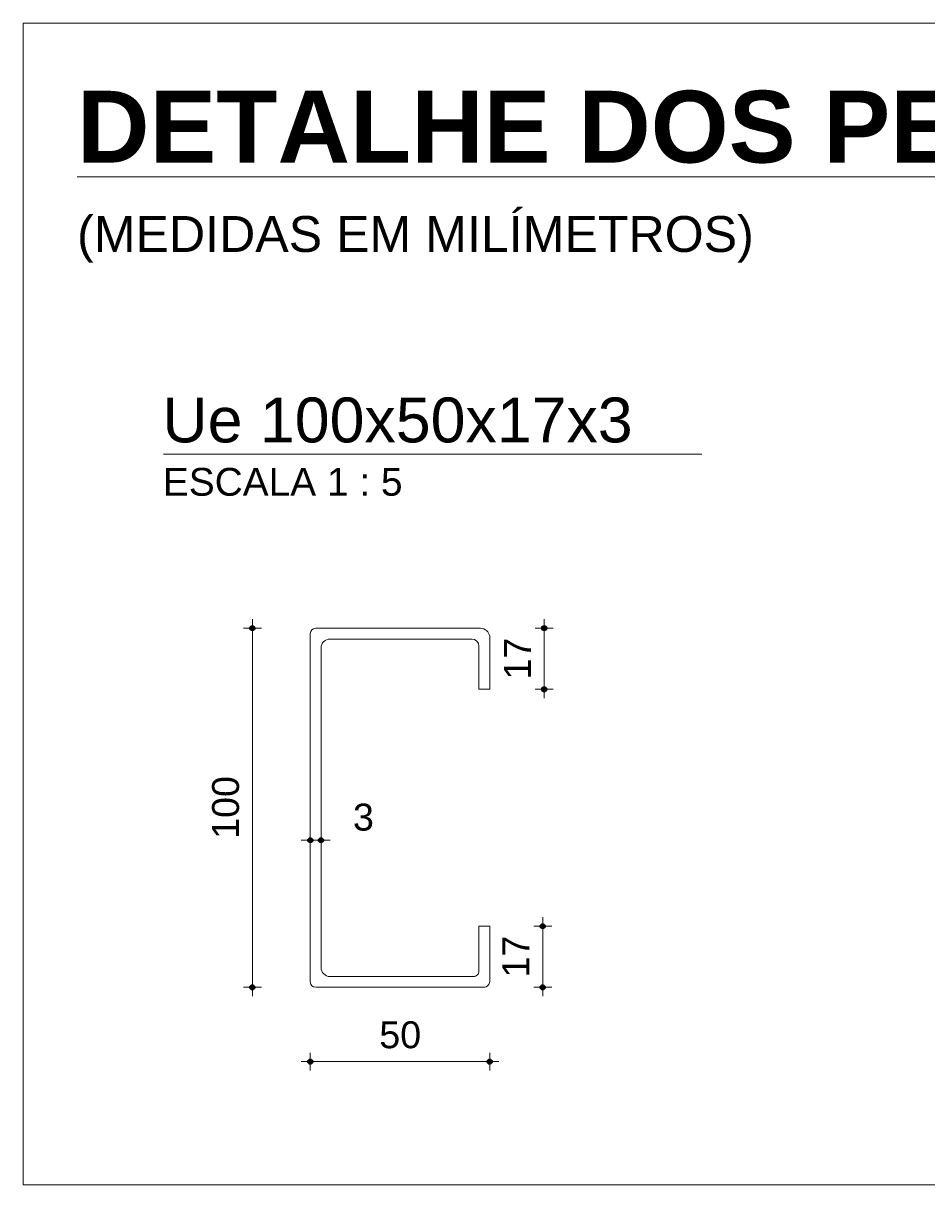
# Model space of a CAD drawing. Header units: metres. Extents: x 10.9 to 53.4, y -75.7 to 7.5.
# Tile 10 of 14: x 37.99 to 38.242, y 2.908 to 3.231. Entities that reach past the tile are written whole.
import ezdxf

# ---------------------------------------------------------------- set-up
doc = ezdxf.new("R2010")
doc.units = ezdxf.units.M
for name, color, linetype, lineweight in [('A-ANNO-DIMS', 7, 'Continuous', 9), ('A-ANNO-DIMS-5', 7, 'Continuous', 9), ('A-DETL-THIN', 7, 'Continuous', 18), ('G-ANNO-TEXT', 7, 'Continuous', 9)]:
    doc.layers.add(name, color=color, linetype=linetype, lineweight=lineweight)
doc.styles.add('Arial_3', font='arial.ttf', dxfattribs={"height": 0.0075})
doc.styles.add('Arial_4', font='arial.ttf', dxfattribs={"height": 0.0125})
doc.styles.add('Arial_5', font='arial.ttf', dxfattribs={"height": 0.00775})
doc.styles.add('Arial_6', font='arial.ttf', dxfattribs={"height": 0.01})
doc.styles.add('Arial_B', font='arialbd.ttf', dxfattribs={"height": 0.02})
doc.dimstyles.new('Linear_-_3_mm_em_mm_2', dxfattribs={"dimscale": 0.3048, "dimtxt": 0.0076519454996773, "dimasz": 0.0164041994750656, "dimexe": 0.0082020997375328, "dimexo": 0.0625, "dimgap": 0.0049212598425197, "dimtad": 1, "dimlfac": 1000, "dimrnd": 0.01, "dimdsep": 46, "dimtxsty": 'Arial_3', "dimblk1": 'DOTSMALL', "dimblk2": 'DOTSMALL', "dimsah": 1, "dimcen": 0.09, "dimdle": 0.0082020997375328, "dimazin": 0, "dimtfac": 1, "dimtdec": 4, "dimtix": 1, "dimtmove": 2, "dimatfit": 3, "dimfxl": 0.0082020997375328, "dimfxlon": 1, "dimtvp": 1, "dimtolj": 1, "dimtzin": 0, "dimarcsym": 2})
doc.dimstyles.new('Linear_-_3_mm_em_mm_2_1', dxfattribs={"dimscale": 0.3048, "dimtxt": 0.0076519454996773, "dimasz": 0.0164041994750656, "dimexe": 0.0082020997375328, "dimexo": 0.0625, "dimgap": 0.0049212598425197, "dimtad": 1, "dimlfac": 1000, "dimrnd": 0.01, "dimdsep": 46, "dimtxsty": 'Arial_3', "dimblk1": 'DOTSMALL', "dimblk2": 'DOTSMALL', "dimsah": 1, "dimcen": 0.09, "dimdle": 0.0082020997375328, "dimazin": 0, "dimtfac": 1, "dimtdec": 4, "dimtix": 1, "dimtmove": 0, "dimatfit": 3, "dimfxl": 0.0082020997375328, "dimfxlon": 1, "dimtvp": 1, "dimtolj": 1, "dimtzin": 0, "dimarcsym": 2})

# ---------------------------------------------------------------- blocks, each defined once
blk = doc.blocks.new('DIMBLOCK26-DETALHE DOS PERFIS')
at = {"layer": 'A-ANNO-DIMS-5', "lineweight": 35, "transparency": 16777216}
h = blk.add_hatch(color=256, dxfattribs=at)
edge = h.paths.add_edge_path()
edge.add_arc((38.06975645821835, 3.003516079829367), 0.0006250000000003, 0, 360)
h = blk.add_hatch(color=256, dxfattribs=at)
edge = h.paths.add_edge_path()
edge.add_arc((38.07275645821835, 3.003516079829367), 0.0006250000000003, 0, 360)
at = {"layer": 'A-ANNO-DIMS-5', "transparency": 16777216}
for p, q in [((38.06975645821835, 3.003516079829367), (38.06975645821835, 3.006016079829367)), ((38.07275645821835, 3.003516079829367), (38.07275645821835, 3.006016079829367)), ((38.06725645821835, 3.003516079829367), (38.07525645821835, 3.003516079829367)), ((38.06975645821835, 3.003516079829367), (38.06975645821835, 3.001016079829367)), ((38.07275645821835, 3.003516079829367), (38.07275645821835, 3.001016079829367))]:
    blk.add_line(p, q, dxfattribs=at)
at = {"layer": 'A-ANNO-DIMS-5', "lineweight": 35, "transparency": 16777216}
for centre in [(38.06975645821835, 3.003516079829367), (38.07275645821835, 3.003516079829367)]:
    blk.add_circle(centre, 0.0006250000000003, dxfattribs=at)
at = {"layer": 'A-ANNO-DIMS-5', "color": 0, "transparency": 16777216, "insert": (38.08165042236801, 3.013717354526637), "char_height": 0.0075, "width": 0.0069220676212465, "attachment_point": 1, "line_spacing_factor": 0.9417779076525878, "style": 'Arial_3'}
blk.add_mtext('3', dxfattribs=at)
blk = doc.blocks.new('_DotSmall')
at = {"color": 0, "linetype": 'ByBlock', "const_width": 0.5}
blk.add_lwpolyline([(-0.0625, 0, 1), (0.0625, 0, 1)], format="xyb", close=True, dxfattribs=at)
blk = doc.blocks.new('DIMBLOCK27-DETALHE DOS PERFIS')
at = {"layer": 'A-ANNO-DIMS-5', "lineweight": 35, "transparency": 16777216}
h = blk.add_hatch(color=256, dxfattribs=at)
edge = h.paths.add_edge_path()
edge.add_arc((38.05361885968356, 3.062565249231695), 0.0006250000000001, 0, 360)
h = blk.add_hatch(color=256, dxfattribs=at)
edge = h.paths.add_edge_path()
edge.add_arc((38.05361885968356, 2.962565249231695), 0.0006250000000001, 0, 360)
at = {"layer": 'A-ANNO-DIMS-5', "transparency": 16777216}
for p, q in [((38.05361885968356, 2.960065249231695), (38.05361885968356, 3.065065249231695)), ((38.05361885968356, 3.062565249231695), (38.05111885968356, 3.062565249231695)), ((38.05361885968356, 3.062565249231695), (38.05611885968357, 3.062565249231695)), ((38.05361885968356, 2.962565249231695), (38.05111885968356, 2.962565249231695)), ((38.05361885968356, 2.962565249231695), (38.05611885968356, 2.962565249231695))]:
    blk.add_line(p, q, dxfattribs=at)
at = {"layer": 'A-ANNO-DIMS-5', "lineweight": 35, "transparency": 16777216}
for centre in [(38.05361885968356, 3.062565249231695), (38.05361885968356, 2.962565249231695)]:
    blk.add_circle(centre, 0.0006250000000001, dxfattribs=at)
at = {"layer": 'A-ANNO-DIMS-5', "color": 0, "transparency": 16777216, "insert": (38.04238213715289, 3.003912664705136), "char_height": 0.0075, "width": 0.0207662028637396, "attachment_point": 1, "rotation": 90, "line_spacing_factor": 0.9417779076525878, "style": 'Arial_3'}
blk.add_mtext('100', dxfattribs=at)
blk = doc.blocks.new('DIMBLOCK28-DETALHE DOS PERFIS')
at = {"layer": 'A-ANNO-DIMS-5', "lineweight": 35, "transparency": 16777216}
h = blk.add_hatch(color=256, dxfattribs=at)
edge = h.paths.add_edge_path()
edge.add_arc((38.06975645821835, 2.941853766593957), 0.0006250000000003, 0, 360)
h = blk.add_hatch(color=256, dxfattribs=at)
edge = h.paths.add_edge_path()
edge.add_arc((38.11975645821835, 2.941853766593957), 0.0006250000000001, 0, 360)
at = {"layer": 'A-ANNO-DIMS-5', "transparency": 16777216}
for p, q in [((38.06975645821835, 2.941853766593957), (38.06975645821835, 2.944353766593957)), ((38.11975645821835, 2.941853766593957), (38.11975645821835, 2.944353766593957)), ((38.06725645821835, 2.941853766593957), (38.12225645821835, 2.941853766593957)), ((38.06975645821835, 2.941853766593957), (38.06975645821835, 2.939353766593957)), ((38.11975645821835, 2.941853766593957), (38.11975645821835, 2.939353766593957))]:
    blk.add_line(p, q, dxfattribs=at)
at = {"layer": 'A-ANNO-DIMS-5', "lineweight": 35, "transparency": 16777216}
for centre, radius in [((38.06975645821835, 2.941853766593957), 0.0006250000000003), ((38.11975645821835, 2.941853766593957), 0.0006250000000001)]:
    blk.add_circle(centre, radius, dxfattribs=at)
at = {"layer": 'A-ANNO-DIMS-5', "color": 0, "transparency": 16777216, "insert": (38.08898806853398, 2.953090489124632), "char_height": 0.0075, "width": 0.0138441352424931, "attachment_point": 1, "line_spacing_factor": 0.9417779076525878, "style": 'Arial_3'}
blk.add_mtext('50', dxfattribs=at)
blk = doc.blocks.new('DIMBLOCK29-DETALHE DOS PERFIS')
at = {"layer": 'A-ANNO-DIMS-5', "lineweight": 35, "transparency": 16777216}
h = blk.add_hatch(color=256, dxfattribs=at)
edge = h.paths.add_edge_path()
edge.add_arc((38.13452100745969, 2.979565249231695), 0.0006250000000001, 0, 360)
h = blk.add_hatch(color=256, dxfattribs=at)
edge = h.paths.add_edge_path()
edge.add_arc((38.13452100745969, 2.962565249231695), 0.0006250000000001, 0, 360)
at = {"layer": 'A-ANNO-DIMS-5', "transparency": 16777216}
for p, q in [((38.13452100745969, 2.979565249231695), (38.13202100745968, 2.979565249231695)), ((38.13452100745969, 2.960065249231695), (38.13452100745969, 2.982065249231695)), ((38.13452100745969, 2.979565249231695), (38.13702100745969, 2.979565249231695)), ((38.13452100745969, 2.962565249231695), (38.13202100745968, 2.962565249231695)), ((38.13452100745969, 2.962565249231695), (38.13702100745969, 2.962565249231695))]:
    blk.add_line(p, q, dxfattribs=at)
at = {"layer": 'A-ANNO-DIMS-5', "lineweight": 35, "transparency": 16777216}
for centre in [(38.13452100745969, 2.979565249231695), (38.13452100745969, 2.962565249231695)]:
    blk.add_circle(centre, 0.0006250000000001, dxfattribs=at)
at = {"layer": 'A-ANNO-DIMS-5', "color": 0, "transparency": 16777216, "insert": (38.12328428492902, 2.965296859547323), "char_height": 0.0075, "width": 0.0138441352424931, "attachment_point": 1, "rotation": 90, "line_spacing_factor": 0.9417779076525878, "style": 'Arial_3'}
blk.add_mtext('17', dxfattribs=at)
blk = doc.blocks.new('DIMBLOCK30-DETALHE DOS PERFIS')
at = {"layer": 'A-ANNO-DIMS-5', "lineweight": 35, "transparency": 16777216}
h = blk.add_hatch(color=256, dxfattribs=at)
edge = h.paths.add_edge_path()
edge.add_arc((38.13495107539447, 3.062565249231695), 0.0006250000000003, 0, 360)
h = blk.add_hatch(color=256, dxfattribs=at)
edge = h.paths.add_edge_path()
edge.add_arc((38.13495107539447, 3.045565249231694), 0.0006250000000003, 0, 360)
at = {"layer": 'A-ANNO-DIMS-5', "transparency": 16777216}
for p, q in [((38.13495107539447, 3.043065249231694), (38.13495107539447, 3.065065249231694)), ((38.13495107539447, 3.062565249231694), (38.13245107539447, 3.062565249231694)), ((38.13495107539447, 3.062565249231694), (38.13745107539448, 3.062565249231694)), ((38.13495107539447, 3.045565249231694), (38.13245107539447, 3.045565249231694)), ((38.13495107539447, 3.045565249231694), (38.13745107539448, 3.045565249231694))]:
    blk.add_line(p, q, dxfattribs=at)
at = {"layer": 'A-ANNO-DIMS-5', "lineweight": 35, "transparency": 16777216}
for centre in [(38.13495107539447, 3.062565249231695), (38.13495107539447, 3.045565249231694)]:
    blk.add_circle(centre, 0.0006250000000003, dxfattribs=at)
at = {"layer": 'A-ANNO-DIMS-5', "color": 0, "transparency": 16777216, "insert": (38.1237143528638, 3.048296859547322), "char_height": 0.0075, "width": 0.0138441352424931, "attachment_point": 1, "rotation": 90, "line_spacing_factor": 0.9417779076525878, "style": 'Arial_3'}
blk.add_mtext('17', dxfattribs=at)

msp = doc.modelspace()

# ---------------------------------------------------------------- linework, layer by layer
at = {"layer": 'A-DETL-THIN'}
for p, q in [((37.98975645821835, 3.23107067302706), (37.98975645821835, 2.907565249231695)), ((37.98975645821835, 3.23107067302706), (38.20123783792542, 3.23107067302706)), ((38.20123783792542, 3.23107067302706), (38.4027464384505, 3.231070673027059)), ((38.02885144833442, 3.11107067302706), (38.17885144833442, 3.111070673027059)), ((38.06975645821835, 3.061065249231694), (38.06975645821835, 2.964065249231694)), ((38.07125645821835, 3.062565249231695), (38.11722598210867, 3.062565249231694)), ((38.11475645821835, 3.059565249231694), (38.07525645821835, 3.059565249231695)), ((38.11675645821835, 3.057565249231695), (38.11675645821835, 3.045565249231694)), ((38.11975645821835, 3.060343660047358), (38.11975645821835, 3.045565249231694)), ((38.11975645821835, 3.060343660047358), (38.11975645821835, 3.045565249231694)), ((38.07275645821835, 2.968065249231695), (38.07275645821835, 3.057065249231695)), ((38.11675645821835, 3.045565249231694), (38.11975645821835, 3.045565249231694)), ((38.11675645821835, 2.967065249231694), (38.11675645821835, 2.979565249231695)), ((38.11675645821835, 2.979565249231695), (38.11975645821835, 2.979565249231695)), ((38.11975645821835, 2.964215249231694), (38.11975645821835, 2.979565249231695)), ((38.11975645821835, 2.964215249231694), (38.11975645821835, 2.979565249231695)), ((38.11525645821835, 2.965565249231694), (38.07525645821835, 2.965565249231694)), ((38.07125645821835, 2.962565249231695), (38.11810645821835, 2.962565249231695)), ((38.55975645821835, 2.907565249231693), (37.98975645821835, 2.907565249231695))]:
    msp.add_line(p, q, dxfattribs=at)
for centre, radius, start, end in [((38.07125645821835, 3.061065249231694), 0.0015000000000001, 90, 180), ((38.11712094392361, 3.059893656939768), 0.0026736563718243, 9.689573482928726, 87.74847884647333), ((38.07525645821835, 3.057065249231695), 0.0024999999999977, 90, 180), ((38.11475645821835, 3.057565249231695), 0.0020000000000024, 0, 90), ((38.07525645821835, 2.968065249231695), 0.0024999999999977, 180, 269.9999999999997), ((38.11525645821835, 2.967065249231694), 0.0015000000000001, 269.9999999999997, 0), ((38.07125645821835, 2.964065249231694), 0.0015000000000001, 180, 269.9999999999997), ((38.11810645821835, 2.964215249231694), 0.0016499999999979, 269.9999999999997, 0)]:
    msp.add_arc(centre, radius, start, end, dxfattribs=at)

# ---------------------------------------------------------------- texts
at = {"layer": 'G-ANNO-TEXT', "attachment_point": 1}
for s, insert, char_height, width, style in [('\\LDETALHE DOS PERFIS METÁLICOS', (38.00476222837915, 3.212263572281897), 0.02, 0.58683525, 'Arial_B'), ('(MEDIDAS EM MILÍMETROS)', (38.00476222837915, 3.177368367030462), 0.01, 0.2316876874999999, 'Arial_6'), (' Ue 100x50x17x3', (38.02369458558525, 3.126825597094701), 0.0125, 0.16314340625, 'Arial_4'), ('ESCALA 1 : 5', (38.02867250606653, 3.107219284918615), 0.00775, 0.07896621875, 'Arial_5')]:
    msp.add_mtext(s, dxfattribs=dict(at, insert=insert, char_height=char_height, width=width, style=style))

# ---------------------------------------------------------------- dimensions: what is measured, and where the dimension line sits
at = {"layer": 'A-ANNO-DIMS'}
for base, p1, p2, override, picture, middle in [((38.05361885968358, 3.062565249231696), (38.05611885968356, 2.962565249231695), (38.05611885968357, 3.062565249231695), {"dimpost": '<>', "dimfxl": 0.0999999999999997}, 'DIMBLOCK27-DETALHE DOS PERFIS', (38.04828956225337, 3.012565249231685)), ((38.13495107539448, 3.062565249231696), (38.13245107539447, 3.045565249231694), (38.13245107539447, 3.062565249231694), {"dimpost": '<>', "dimfxl": 0.0169999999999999}, 'DIMBLOCK30-DETALHE DOS PERFIS', (38.12968572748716, 3.054065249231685)), ((38.13452100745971, 2.979565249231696), (38.13202100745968, 2.962565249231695), (38.13202100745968, 2.979565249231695), {"dimpost": '<>', "dimfxl": 0.0169999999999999}, 'DIMBLOCK29-DETALHE DOS PERFIS', (38.12925565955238, 2.971065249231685))]:
    dim = msp.add_linear_dim(base=base, p1=p1, p2=p2, angle=89.9999999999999, dimstyle='Linear_-_3_mm_em_mm_2_1', override=override, dxfattribs=at)
    dim.commit()
    dim.dimension.update_dxf_attribs({"geometry": picture, "text_midpoint": middle})
dim = msp.add_linear_dim(base=(38.07275645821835, 3.003516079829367), p1=(38.06975645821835, 3.006016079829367), p2=(38.07275645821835, 3.006016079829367), dimstyle='Linear_-_3_mm_em_mm_2', override={"dimpost": '<>', "dimfxl": 0.0030000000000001}, dxfattribs=at)
dim.commit()
dim.dimension.update_dxf_attribs({"geometry": 'DIMBLOCK26-DETALHE DOS PERFIS', "text_midpoint": (38.08511145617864, 3.008717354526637), "dimtype": 160})
dim = msp.add_linear_dim(base=(38.11975645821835, 2.941853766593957), p1=(38.06975645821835, 2.944353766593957), p2=(38.11975645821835, 2.944353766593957), dimstyle='Linear_-_3_mm_em_mm_2_1', override={"dimpost": '<>', "dimfxl": 0.0499999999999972}, dxfattribs=at)
dim.commit()
dim.dimension.update_dxf_attribs({"geometry": 'DIMBLOCK28-DETALHE DOS PERFIS', "text_midpoint": (38.09475645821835, 2.947183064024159)})

doc.saveas('drawing.dxf')
